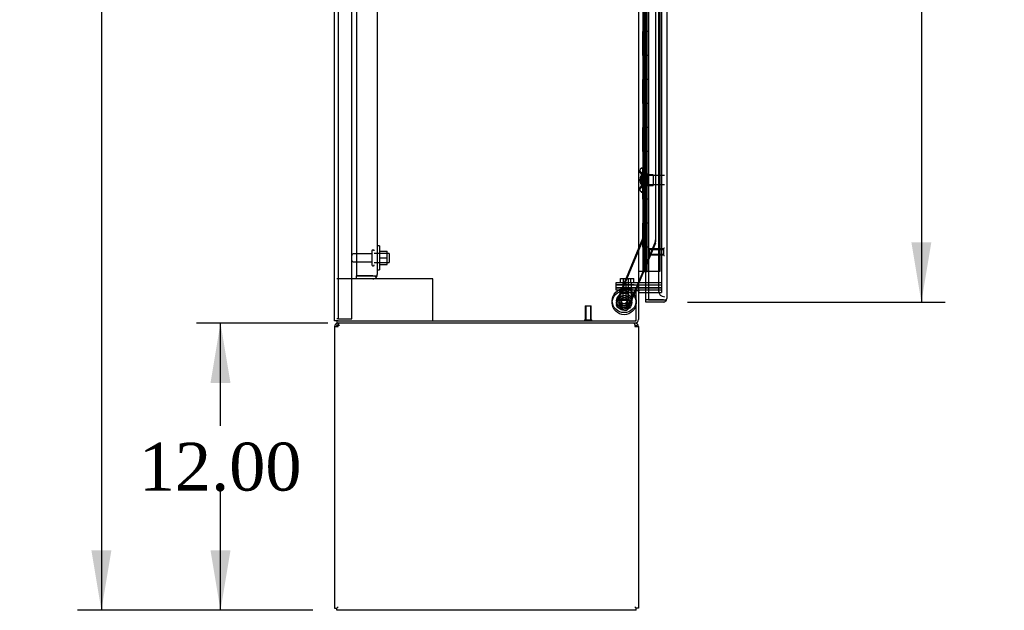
# Model space of a CAD drawing. Header units: inches. Extents: x 2 to 538, y -2 to 358.
# Tile 5 of 21: x 23 to 64, y 141 to 166. Entities that reach past the tile are written whole.
import ezdxf
from ezdxf.enums import TextEntityAlignment as Align
from ezdxf.lldxf.tags import DXFTag

# ---------------------------------------------------------------- set-up
doc = ezdxf.new("R2010")
doc.units = ezdxf.units.IN
doc.header["$MEASUREMENT"] = 0
for name, color, linetype in [('COM43134', 7, 'Continuous'), ('COM50669', 7, 'Continuous'), ('COM54746-68', 7, 'Continuous'), ('COM54926', 7, 'Continuous'), ('COM55738-23', 7, 'Continuous'), ('COM70098', 7, 'Continuous'), ('COM70220', 7, 'Continuous'), ('COM70839-4', 7, 'Continuous'), ('COM71188-5', 7, 'Continuous'), ('COM71190-2', 7, 'Continuous'), ('COM71195-3', 7, 'Continuous'), ('Default', 7, 'Continuous'), ('GSK86006', 7, 'Continuous'), ('NTS166105', 7, 'Continuous'), ('NTS18147', 7, 'Continuous'), ('NTS86070', 7, 'Continuous'), ('ROL87452', 7, 'Continuous'), ('RVT17786', 7, 'Continuous'), ('SCC180005', 7, 'Continuous'), ('STD26089', 7, 'Continuous'), ('STD26122', 7, 'Continuous'), ('STD26258', 7, 'Continuous'), ('WAF25059', 7, 'Continuous'), ('WAF25376', 7, 'Continuous'), ('WAM30038', 7, 'Continuous')]:
    doc.layers.add(name, color=color, linetype=linetype)
doc.styles.add('SEACAD_Times_New_Roman', font='times.ttf')
tags = doc.linetypes.add('HIDDEN2', pattern=[0.1875, 0.125, -0.0625]).pattern_tags.tags
tags[6:7] = [DXFTag(74, 4), DXFTag(75, 0), DXFTag(340, '0'), DXFTag(46, 0.0), DXFTag(50, 0.0), DXFTag(44, 0.0), DXFTag(45, 0.0)]
tags[4:5] = [DXFTag(74, 4), DXFTag(75, 0), DXFTag(340, '0'), DXFTag(46, 0.0), DXFTag(50, 0.0), DXFTag(44, 0.0), DXFTag(45, 0.0)]
doc.dimstyles.new('HAMMOND_(STH_-_540x360)', dxfattribs={"dimtxt": 2, "dimasz": 2.5, "dimexe": 1, "dimexo": 1, "dimgap": 0.5, "dimtad": 0, "dimtih": 1, "dimtoh": 1, "dimzin": 0, "dimdsep": 46, "dimtxsty": 'SEACAD_Times_New_Roman', "dimblk1": '_SE_FILLED', "dimblk2": '_SE_FILLED', "dimsah": 1, "dimcen": 1, "dimadec": 0, "dimazin": 0, "dimtfac": 0.8, "dimtofl": 0, "dimtmove": 0, "dimatfit": 3, "dimfxl": 1, "dimtolj": 1, "dimtzin": 0, "dimarcsym": 0})

# ---------------------------------------------------------------- blocks, each defined once
blk = doc.blocks.new('SE3')
at = {"layer": 'COM43134', "color": 7, "linetype": 'HIDDEN2'}
for p, q in [((37.396, 222.722), (37.396, 154.972)), ((38.271, 222.662), (38.271, 155.032)), ((37.396, 154.972), (38.086, 154.972)), ((37.396, 154.847), (37.396, 154.972)), ((38.086, 154.972), (37.396, 154.972)), ((38.086, 154.847), (37.396, 154.847)), ((38.086, 154.972), (38.086, 154.972)), ((38.086, 154.972), (38.235, 154.972)), ((38.086, 154.972), (38.168, 154.972)), ((38.168, 154.972), (38.235, 154.923)), ((38.271, 155.032), (38.271, 155.032)), ((38.271, 155.032), (38.271, 155.032)), ((38.271, 155.032), (38.271, 155.032))]:
    blk.add_line(p, q, dxfattribs=at)
for start, end in [(270, 323.806), (323.806, 359.8792), (359.9411, 0)]:
    blk.add_arc((38.086, 155.032), 0.185, start, end, dxfattribs=at)
blk.add_open_spline([(38.235, 154.972), (38.247, 154.982), (38.256, 154.992), (38.265, 155.007), (38.267, 155.012), (38.27, 155.022), (38.271, 155.027), (38.271, 155.032)], degree=3, knots=[0, 0, 0, 0, 0.5, 0.5, 0.75, 0.75, 1, 1, 1, 1], dxfattribs=at)
at = {"layer": 'COM50669', "color": 7, "linetype": 'HIDDEN2'}
for p, q in [((37.396, 154.847), (36.584, 154.847)), ((40.441, 154.847), (38.086, 154.847)), ((40.584, 154.847), (40.441, 154.847)), ((40.584, 153.097), (40.584, 154.847))]:
    blk.add_line(p, q, dxfattribs=at)
at = {"layer": 'COM54746-68', "color": 7, "linetype": 'HIDDEN2'}
for p, q in [((49.425, 223.171), (49.425, 155.171)), ((49.525, 155.171), (49.525, 223.171)), ((50.08, 155.171), (50.08, 223.171)), ((49.358, 166.171), (49.358, 165.171)), ((49.434, 166.171), (49.434, 165.171)), ((49.475, 166.171), (49.475, 165.171)), ((49.358, 165.171), (49.358, 164.171)), ((49.389, 165.171), (49.358, 165.171)), ((49.363, 164.171), (49.363, 165.171)), ((49.486, 165.171), (49.486, 164.171)), ((49.389, 164.171), (49.358, 164.171)), ((49.358, 164.171), (49.358, 163.171)), ((49.434, 164.171), (49.434, 163.171)), ((49.475, 164.171), (49.475, 163.171)), ((49.358, 163.171), (49.358, 162.171)), ((49.389, 163.171), (49.358, 163.171)), ((49.363, 162.171), (49.363, 163.171)), ((49.486, 163.171), (49.486, 162.171)), ((49.389, 162.171), (49.358, 162.171)), ((49.358, 162.171), (49.358, 161.171)), ((49.434, 162.171), (49.434, 161.171)), ((49.475, 162.171), (49.475, 161.171)), ((49.358, 161.171), (49.358, 160.171)), ((49.389, 161.171), (49.358, 161.171)), ((49.363, 160.171), (49.363, 161.171)), ((49.486, 161.171), (49.486, 160.171)), ((49.389, 160.171), (49.358, 160.171)), ((49.358, 160.171), (49.358, 159.171)), ((49.434, 160.171), (49.434, 159.171)), ((49.475, 160.171), (49.475, 159.171)), ((49.358, 159.171), (49.358, 158.171)), ((49.389, 159.171), (49.358, 159.171)), ((49.363, 158.171), (49.363, 159.171)), ((49.486, 159.171), (49.486, 158.171)), ((49.389, 158.171), (49.358, 158.171)), ((49.358, 158.171), (49.358, 157.171)), ((49.434, 158.171), (49.434, 157.171)), ((49.475, 158.171), (49.475, 157.171)), ((49.358, 157.171), (49.358, 156.171)), ((49.389, 157.171), (49.358, 157.171)), ((49.363, 156.171), (49.363, 157.171)), ((49.486, 157.171), (49.486, 156.171)), ((49.389, 156.171), (49.358, 156.171)), ((49.358, 156.171), (49.358, 155.171)), ((49.434, 156.171), (49.434, 155.171)), ((49.475, 156.171), (49.475, 155.171)), ((49.413, 155.136), (49.413, 155.162)), ((49.413, 155.162), (49.463, 155.162)), ((49.463, 155.136), (49.413, 155.136)), ((49.425, 155.171), (49.425, 155.162)), ((49.488, 155.162), (49.463, 155.162)), ((49.488, 155.136), (49.463, 155.136)), ((49.488, 155.162), (49.538, 155.162)), ((49.538, 155.136), (49.488, 155.136)), ((49.525, 155.162), (49.525, 155.171)), ((49.538, 155.162), (49.538, 155.136)), ((49.594, 155.171), (50.08, 155.171))]:
    blk.add_line(p, q, dxfattribs=at)
at = {"layer": 'COM54746-68', "color": 7, "linetype": 'Continuous'}
for p, q in [((49.389, 165.171), (49.389, 166.171)), ((49.592, 165.171), (49.592, 166.171)), ((49.592, 165.171), (49.389, 165.171)), ((49.592, 165.171), (49.389, 165.171)), ((49.389, 164.171), (49.389, 165.171)), ((49.592, 164.171), (49.592, 165.171)), ((49.592, 164.171), (49.389, 164.171)), ((49.592, 164.171), (49.389, 164.171)), ((49.389, 163.171), (49.389, 164.171)), ((49.592, 163.171), (49.592, 164.171)), ((49.592, 163.171), (49.389, 163.171)), ((49.592, 163.171), (49.389, 163.171)), ((49.389, 162.171), (49.389, 163.171)), ((49.592, 162.171), (49.592, 163.171)), ((49.592, 162.171), (49.389, 162.171)), ((49.592, 162.171), (49.389, 162.171)), ((49.389, 161.171), (49.389, 162.171)), ((49.592, 161.171), (49.592, 162.171)), ((49.592, 161.171), (49.389, 161.171)), ((49.592, 161.171), (49.389, 161.171)), ((49.389, 160.171), (49.389, 161.171)), ((49.592, 160.171), (49.592, 161.171)), ((49.592, 160.171), (49.389, 160.171)), ((49.592, 160.171), (49.389, 160.171)), ((49.389, 159.171), (49.389, 160.171)), ((49.592, 159.171), (49.592, 160.171)), ((49.592, 159.171), (49.389, 159.171)), ((49.592, 159.171), (49.389, 159.171)), ((49.389, 158.171), (49.389, 159.171)), ((49.592, 158.171), (49.592, 159.171)), ((49.592, 158.171), (49.389, 158.171)), ((49.592, 158.171), (49.389, 158.171)), ((49.389, 157.171), (49.389, 158.171)), ((49.592, 157.171), (49.592, 158.171)), ((49.592, 157.171), (49.389, 157.171)), ((49.592, 157.171), (49.389, 157.171)), ((49.389, 156.171), (49.389, 157.171)), ((49.592, 156.171), (49.592, 157.171)), ((49.592, 156.171), (49.389, 156.171)), ((49.389, 155.171), (49.389, 156.171)), ((49.592, 156.171), (49.389, 156.171)), ((49.592, 155.171), (49.592, 156.171)), ((49.177, 155.171), (49.389, 155.171)), ((49.389, 155.171), (49.592, 155.171)), ((49.592, 155.171), (49.594, 155.171))]:
    blk.add_line(p, q, dxfattribs=at)
at = {"layer": 'COM54926', "color": 7, "linetype": 'Continuous'}
for p, q in [((36.632, 152.946), (36.632, 153.002)), ((49.034, 152.946), (49.034, 153.002)), ((36.489, 152.859), (36.489, 141.097)), ((36.489, 152.859), (36.632, 152.859)), ((36.594, 152.889), (36.519, 152.946)), ((36.632, 152.859), (36.632, 152.946)), ((49.034, 152.946), (49.034, 152.859)), ((49.034, 152.859), (49.177, 152.859)), ((49.072, 152.889), (49.147, 152.946)), ((49.177, 152.859), (49.177, 141.097)), ((36.489, 141.097), (36.584, 141.097)), ((36.584, 141.097), (36.632, 141.145)), ((36.584, 141.097), (36.632, 141.145)), ((36.584, 141.002), (36.584, 141.097)), ((49.082, 141.097), (49.034, 141.145)), ((49.082, 141.097), (49.034, 141.145)), ((49.177, 141.097), (49.082, 141.097)), ((49.082, 141.002), (49.082, 141.097)), ((49.082, 141.002), (36.584, 141.002))]:
    blk.add_line(p, q, dxfattribs=at)
for centre, radius, start, end in [((36.632, 152.859), 0.143, 90, 142.4161), ((49.034, 152.859), 0.143, 37.5839, 90), ((36.632, 152.859), 0.143, 142.4162, 180), ((36.632, 152.859), 0.048, 142.4162, 180), ((36.632, 152.859), 0.048, 90, 142.4162), ((49.034, 152.859), 0.048, 37.5838, 90), ((49.034, 152.859), 0.048, 0, 37.5838), ((49.034, 152.859), 0.143, 0, 37.5838)]:
    blk.add_arc(centre, radius, start, end, dxfattribs=at)
at = {"layer": 'COM54926', "color": 7, "linetype": 'HIDDEN2'}
blk.add_arc((36.694, 152.797), 0.11, 92.1547, 123.9357, dxfattribs=at)
at = {"layer": 'COM54926', "color": 7, "linetype": 'Continuous'}
for points in [[(36.69, 153.002), (36.68, 153.002), (36.67, 152.997), (36.651, 152.978), (36.642, 152.964), (36.632, 152.946)], [(49.034, 152.946), (49.025, 152.964), (49.015, 152.978), (48.996, 152.997), (48.986, 153.002), (48.977, 153.002)]]:
    blk.add_open_spline(points, degree=3, knots=[0, 0, 0, 0, 0.5, 0.5, 1, 1, 1, 1], dxfattribs=at)
at = {"layer": 'COM55738-23', "color": 7, "linetype": 'HIDDEN2'}
for p, q in [((36.656, 153.179), (36.656, 224.929)), ((37.209, 153.179), (37.209, 224.929)), ((36.656, 153.179), (36.584, 153.179)), ((36.656, 153.179), (36.772, 153.179)), ((36.772, 153.179), (37.022, 153.179)), ((37.022, 153.179), (37.209, 153.179))]:
    blk.add_line(p, q, dxfattribs=at)
at = {"layer": 'COM70098', "color": 7, "linetype": 'HIDDEN2'}
for p, q in [((48.245, 154.597), (48.245, 154.692)), ((48.245, 154.692), (48.995, 154.692)), ((48.995, 154.692), (50.144, 154.692)), ((48.995, 154.597), (48.245, 154.597)), ((48.245, 154.377), (48.245, 154.472)), ((48.245, 154.472), (48.995, 154.472)), ((48.995, 154.377), (48.245, 154.377)), ((48.995, 154.597), (50.144, 154.597)), ((50.144, 154.472), (48.995, 154.472)), ((49.034, 154.377), (48.995, 154.377))]:
    blk.add_line(p, q, dxfattribs=at)
at = {"layer": 'COM70220', "color": 7, "linetype": 'HIDDEN2'}
for p, q in [((50.019, 223.744), (50.019, 154.597)), ((50.019, 154.597), (50.019, 154.347))]:
    blk.add_line(p, q, dxfattribs=at)
blk.add_arc((50.269, 154.347), 0.25, 180, 270, dxfattribs=at)
at = {"layer": 'COM70839-4', "color": 7, "linetype": 'HIDDEN2'}
for p, q in [((49.349, 188.399), (49.362, 156.554)), ((49.349, 188.314), (49.362, 156.469)), ((49.881, 187.024), (49.893, 156.473)), ((49.881, 186.939), (49.893, 156.388)), ((49.362, 156.554), (48.263, 153.897)), ((49.362, 156.469), (48.263, 153.812)), ((49.884, 156.425), (49.036, 154.377)), ((49.884, 156.34), (49.071, 154.377)), ((49.034, 154.372), (48.753, 153.694)), ((49.059, 154.347), (48.753, 153.609)), ((48.59, 153.627), (48.33, 153.734)), ((48.59, 153.542), (48.33, 153.649))]:
    blk.add_line(p, q, dxfattribs=at)
at = {"layer": 'COM70839-4', "color": 7, "linetype": 'Continuous'}
for p, q in [((49.036, 154.377), (49.034, 154.372)), ((49.071, 154.377), (49.059, 154.347))]:
    blk.add_line(p, q, dxfattribs=at)
at = {"layer": 'COM70839-4', "color": 7, "linetype": 'HIDDEN2'}
for centre in [(48.582, 153.934), (48.582, 153.849)]:
    blk.add_circle(centre, 0.129, dxfattribs=at)
for centre, start, end in [((49.768, 156.473), 337.5123, 0.0243), ((49.768, 156.388), 337.5123, 0.0243), ((48.378, 153.85), 157.5123, 247.5123), ((48.378, 153.765), 157.5123, 247.5123), ((48.638, 153.742), 247.5123, 337.5123), ((48.638, 153.657), 247.5123, 337.5123)]:
    blk.add_arc(centre, 0.125, start, end, dxfattribs=at)
at = {"layer": 'COM71188-5', "color": 7, "linetype": 'Continuous'}
for p, q in [((36.489, 153.097), (36.489, 225.032)), ((49.177, 223.752), (49.177, 154.377)), ((49.034, 154.377), (49.034, 154.347)), ((49.177, 154.377), (49.034, 154.377)), ((49.034, 154.347), (49.082, 154.347)), ((49.082, 153.097), (49.082, 154.347)), ((49.177, 154.377), (49.225, 154.377)), ((49.594, 154.377), (49.225, 154.377)), ((36.632, 153.097), (36.489, 153.097)), ((36.632, 153.097), (49.082, 153.097))]:
    blk.add_line(p, q, dxfattribs=at)
at = {"layer": 'COM71188-5', "color": 7, "linetype": 'HIDDEN2'}
for p, q in [((50.144, 223.752), (50.144, 154.377)), ((50.144, 154.377), (49.594, 154.377))]:
    blk.add_line(p, q, dxfattribs=at)
at = {"layer": 'COM71190-2', "color": 7, "linetype": 'Continuous'}
for p, q in [((49.177, 154.347), (49.082, 154.347)), ((49.177, 154.347), (49.177, 153.145)), ((49.225, 154.282), (49.594, 154.282)), ((36.584, 153.097), (36.584, 153.002)), ((49.034, 153.002), (36.584, 153.002))]:
    blk.add_line(p, q, dxfattribs=at)
at = {"layer": 'COM71190-2', "color": 7, "linetype": 'HIDDEN2'}
for p in [(49.594, 154.282), (50.144, 154.377)]:
    blk.add_line(p, (50.144, 154.282), dxfattribs=at)
at = {"layer": 'COM71190-2', "color": 7, "linetype": 'Continuous'}
for centre, radius, start, end in [((49.225, 154.234), 0.143, 90, 127.7949), ((49.225, 154.234), 0.048, 90, 180), ((49.034, 153.145), 0.143, 270, 0)]:
    blk.add_arc(centre, radius, start, end, dxfattribs=at)
at = {"layer": 'COM71190-2', "color": 7, "linetype": 'HIDDEN2'}
blk.add_arc((49.034, 153.145), 0.048, 270, 0, dxfattribs=at)
at = {"layer": 'COM71195-3', "color": 7, "linetype": 'Continuous'}
for p, q in [((49.594, 224.369), (49.594, 153.972)), ((50.364, 224.321), (50.364, 154.02)), ((49.489, 153.972), (49.489, 154.282)), ((49.489, 153.877), (49.489, 153.972)), ((50.221, 153.972), (49.489, 153.972)), ((49.594, 153.972), (49.489, 153.972)), ((50.221, 153.877), (49.489, 153.877)), ((49.594, 153.972), (50.221, 153.972)), ((50.221, 153.972), (50.221, 153.972)), ((50.221, 153.972), (50.335, 153.972)), ((50.221, 153.972), (50.284, 153.972)), ((50.284, 153.972), (50.335, 153.933)), ((50.364, 154.02), (50.364, 154.02)), ((50.364, 154.02), (50.364, 154.02)), ((50.364, 154.02), (50.364, 154.02))]:
    blk.add_line(p, q, dxfattribs=at)
at = {"layer": 'COM71195-3', "color": 7, "linetype": 'HIDDEN2'}
blk.add_line((49.489, 154.282), (49.489, 223.847), dxfattribs=at)
at = {"layer": 'COM71195-3', "color": 7, "linetype": 'Continuous'}
for start, end in [(270, 322.4964), (322.4964, 359.8439), (359.9238, 0)]:
    blk.add_arc((50.221, 154.02), 0.143, start, end, dxfattribs=at)
blk.add_open_spline([(50.335, 153.972), (50.344, 153.98), (50.351, 153.988), (50.359, 154), (50.361, 154.004), (50.363, 154.012), (50.364, 154.016), (50.364, 154.02)], degree=3, knots=[0, 0, 0, 0, 0.5, 0.5, 0.75, 0.75, 1, 1, 1, 1], dxfattribs=at)
at = {"layer": 'GSK86006', "color": 7, "linetype": 'HIDDEN2'}
for p, q in [((48.245, 154.472), (48.245, 154.597)), ((48.245, 154.597), (48.995, 154.597)), ((48.995, 154.472), (48.245, 154.472)), ((48.995, 154.597), (50.144, 154.597)), ((48.995, 154.472), (50.144, 154.472))]:
    blk.add_line(p, q, dxfattribs=at)
at = {"layer": 'NTS166105', "color": 7, "linetype": 'HIDDEN2'}
for p, q in [((38.367, 155.996), (38.687, 155.996)), ((38.687, 155.724), (38.687, 155.996)), ((38.367, 155.724), (38.687, 155.724)), ((38.687, 155.446), (38.687, 155.724)), ((38.367, 155.446), (38.687, 155.446))]:
    blk.add_line(p, q, dxfattribs=at)
at = {"layer": 'NTS18147', "color": 7, "linetype": 'HIDDEN2'}
for p, q in [((49.236, 159.373), (49.236, 159.319)), ((49.236, 159.373), (49.236, 159.319)), ((49.298, 159.468), (49.298, 159.472)), ((49.361, 159.472), (49.298, 159.472)), ((49.298, 159.468), (49.298, 159.472)), ((49.298, 159.472), (49.298, 159.472)), ((49.298, 159.468), (49.361, 159.468)), ((49.298, 159.468), (49.298, 159.468)), ((49.298, 159.279), (49.298, 159.161)), ((49.361, 159.279), (49.298, 159.279)), ((49.298, 159.279), (49.298, 159.161)), ((49.298, 159.279), (49.298, 159.279)), ((49.298, 159.161), (49.361, 159.161)), ((49.298, 159.161), (49.298, 159.161)), ((49.361, 159.468), (49.361, 159.472)), ((49.361, 159.468), (49.361, 159.472)), ((49.361, 159.279), (49.361, 159.468)), ((49.361, 159.279), (49.361, 159.468)), ((49.361, 159.161), (49.361, 159.279)), ((49.361, 159.161), (49.361, 159.279)), ((49.799, 159.192), (49.361, 159.192)), ((49.361, 159.192), (49.361, 159.192)), ((49.361, 158.783), (49.361, 159.161)), ((49.361, 158.783), (49.361, 159.161)), ((49.799, 159.192), (49.799, 158.752)), ((49.799, 159.192), (49.799, 158.752)), ((49.298, 158.783), (49.298, 158.666)), ((49.361, 158.783), (49.298, 158.783)), ((49.298, 158.783), (49.298, 158.666)), ((49.298, 158.783), (49.298, 158.783)), ((49.361, 158.666), (49.361, 158.783)), ((49.361, 158.666), (49.361, 158.783)), ((49.361, 158.752), (49.799, 158.752)), ((49.361, 158.752), (49.361, 158.752)), ((49.236, 158.626), (49.236, 158.571)), ((49.236, 158.626), (49.236, 158.571)), ((49.298, 158.666), (49.361, 158.666)), ((49.298, 158.666), (49.298, 158.666)), ((49.298, 158.477), (49.298, 158.472)), ((49.361, 158.477), (49.298, 158.477)), ((49.298, 158.477), (49.298, 158.472)), ((49.298, 158.477), (49.298, 158.477)), ((49.298, 158.472), (49.361, 158.472)), ((49.298, 158.472), (49.298, 158.472)), ((49.361, 158.477), (49.361, 158.666)), ((49.361, 158.477), (49.361, 158.666)), ((49.361, 158.477), (49.361, 158.472)), ((49.361, 158.477), (49.361, 158.472))]:
    blk.add_line(p, q, dxfattribs=at)
blk.add_arc((49.555, 158.972), 0.318, 143.6338, 216.3662, dxfattribs=at)
blk.add_arc((49.555, 158.972), 0.318, 143.6338, 216.3662, dxfattribs=at)
for centre, start_param, end_param in [((49.555, 159.373), 2.506883, 3.776302), ((49.555, 159.373), 3.141593, 3.776302), ((49.555, 159.319), 3.141593, 3.776302), ((49.555, 158.571), 2.506883, 3.776302), ((49.555, 158.571), 2.506883, 3.776302), ((49.555, 158.626), 2.506883, 3.141593)]:
    blk.add_ellipse(centre, major_axis=(0.318, 0), ratio=0.5, start_param=start_param, end_param=end_param, dxfattribs=at)
at = {"layer": 'NTS86070', "color": 7, "linetype": 'HIDDEN2'}
for p, q in [((48.394, 154.377), (48.394, 154.277)), ((48.394, 154.277), (48.519, 154.277)), ((48.498, 154.407), (48.498, 154.377)), ((48.508, 154.417), (48.633, 154.417)), ((48.519, 154.377), (48.519, 154.277)), ((48.519, 154.277), (49.019, 154.277)), ((48.623, 154.407), (48.623, 154.377)), ((48.633, 154.417), (48.906, 154.417)), ((48.791, 154.377), (48.791, 154.407)), ((48.894, 154.377), (48.894, 154.277)), ((48.916, 154.377), (48.916, 154.407)), ((49.019, 154.377), (49.019, 154.277))]:
    blk.add_line(p, q, dxfattribs=at)
for centre, start, end in [((48.508, 154.407), 90, 180), ((48.633, 154.407), 90, 180), ((48.781, 154.407), 0, 90), ((48.906, 154.407), 0, 90)]:
    blk.add_arc(centre, 0.01, start, end, dxfattribs=at)
at = {"layer": 'ROL87452', "color": 7, "linetype": 'HIDDEN2'}
for centre, radius in [((48.582, 153.934), 0.5), ((48.582, 153.849), 0.5), ((48.582, 153.849), 0.206)]:
    blk.add_circle(centre, radius, dxfattribs=at)
at = {"layer": 'RVT17786', "color": 7, "linetype": 'HIDDEN2'}
for centre, radius in [((48.582, 153.934), 0.217), ((48.582, 153.849), 0.217), ((48.582, 153.934), 0.125)]:
    blk.add_circle(centre, radius, dxfattribs=at)
at = {"layer": 'SCC180005', "color": 7, "linetype": 'HIDDEN2'}
for p, q in [((48.428, 154.866), (48.553, 154.866)), ((48.428, 154.692), (48.428, 154.866)), ((48.521, 154.692), (48.521, 153.942)), ((48.553, 154.866), (48.769, 154.866)), ((48.553, 154.692), (48.553, 154.866)), ((48.644, 154.692), (48.644, 154.866)), ((48.646, 154.692), (48.646, 153.942)), ((48.767, 153.942), (48.767, 154.692)), ((48.769, 154.866), (48.985, 154.866)), ((48.769, 154.692), (48.769, 154.866)), ((48.86, 154.692), (48.86, 154.866)), ((48.892, 153.942), (48.892, 154.692)), ((48.985, 154.692), (48.985, 154.866)), ((48.646, 153.942), (48.521, 153.942)), ((48.892, 153.942), (48.646, 153.942))]:
    blk.add_line(p, q, dxfattribs=at)
at = {"layer": 'STD26089', "color": 7, "linetype": 'HIDDEN2'}
for p, q in [((38.046, 155.888), (37.269, 155.888)), ((38.046, 156.017), (38.046, 155.427)), ((38.116, 156.047), (38.076, 156.047)), ((38.771, 155.91), (38.146, 155.91)), ((38.771, 155.91), (38.771, 155.535)), ((37.269, 155.556), (38.046, 155.556)), ((38.146, 155.535), (38.771, 155.535)), ((38.076, 155.397), (38.116, 155.397))]:
    blk.add_line(p, q, dxfattribs=at)
for centre, radius, start, end in [((37.269, 155.828), 0.06, 90, 180), ((38.076, 156.017), 0.03, 90, 180), ((38.116, 156.017), 0.03, 0, 90), ((37.269, 155.616), 0.06, 180, 270), ((38.076, 155.427), 0.03, 180, 270), ((38.116, 155.427), 0.03, 270, 0)]:
    blk.add_arc(centre, radius, start, end, dxfattribs=at)
at = {"layer": 'STD26122', "color": 7, "linetype": 'HIDDEN2'}
for p, q in [((49.304, 159.157), (49.269, 159.122)), ((49.304, 158.787), (49.304, 159.157)), ((50.269, 159.157), (49.304, 159.157)), ((49.269, 159.122), (49.269, 158.822)), ((49.269, 158.822), (49.304, 158.787)), ((49.304, 158.787), (50.269, 158.787))]:
    blk.add_line(p, q, dxfattribs=at)
at = {"layer": 'STD26258', "color": 7, "linetype": 'HIDDEN2'}
for p, q in [((49.644, 155.847), (49.644, 156.097)), ((50.238, 156.097), (49.644, 156.097)), ((49.644, 156.067), (50.238, 156.067)), ((49.644, 155.878), (50.238, 155.878)), ((50.238, 155.816), (50.238, 156.129)), ((50.269, 156.129), (50.238, 156.129)), ((49.644, 155.847), (50.238, 155.847)), ((50.238, 155.816), (50.269, 155.816)), ((46.957, 153.722), (47.207, 153.722)), ((46.957, 153.722), (46.957, 153.129)), ((46.988, 153.722), (46.988, 153.129)), ((47.176, 153.722), (47.176, 153.129)), ((47.207, 153.129), (47.207, 153.722)), ((46.926, 153.129), (47.238, 153.129)), ((46.926, 153.129), (46.926, 153.097)), ((47.238, 153.097), (47.238, 153.129))]:
    blk.add_line(p, q, dxfattribs=at)
at = {"layer": 'WAF25059', "color": 7, "linetype": 'HIDDEN2'}
for p, q in [((38.367, 156.222), (38.271, 156.222)), ((38.367, 156.222), (38.367, 155.222)), ((38.271, 155.222), (38.367, 155.222))]:
    blk.add_line(p, q, dxfattribs=at)
at = {"layer": 'WAF25376', "color": 7, "linetype": 'HIDDEN2'}
for centre, radius in [((48.582, 153.934), 0.315), ((48.582, 153.849), 0.315), ((48.582, 153.934), 0.14), ((48.582, 153.849), 0.14)]:
    blk.add_circle(centre, radius, dxfattribs=at)
at = {"layer": 'WAM30038', "color": 7, "linetype": 'HIDDEN2'}
for p, q in [((49.486, 158.597), (49.486, 159.347)), ((49.51, 159.347), (49.486, 159.347)), ((49.486, 159.347), (49.486, 158.597)), ((49.486, 159.347), (49.486, 159.347)), ((49.51, 158.597), (49.51, 159.347)), ((49.51, 159.347), (49.51, 158.597)), ((49.574, 159.146), (49.529, 159.174)), ((49.529, 159.174), (49.529, 159.174)), ((49.574, 159.201), (49.574, 159.146)), ((49.574, 159.201), (49.574, 159.146)), ((49.525, 159.154), (49.558, 159.133)), ((49.529, 159.15), (49.574, 159.121)), ((49.529, 159.15), (49.529, 159.15)), ((49.574, 158.99), (49.529, 158.99)), ((49.529, 158.955), (49.574, 158.955)), ((49.574, 158.823), (49.529, 158.795)), ((49.529, 158.77), (49.574, 158.798)), ((49.529, 158.795), (49.529, 158.795)), ((49.529, 158.77), (49.529, 158.77)), ((49.558, 158.811), (49.53, 158.793)), ((49.558, 159.133), (49.574, 159.146)), ((49.558, 159.133), (49.574, 159.146)), ((49.574, 158.798), (49.558, 158.811)), ((49.574, 158.798), (49.558, 158.811)), ((49.574, 159.121), (49.574, 158.99)), ((49.574, 159.121), (49.574, 158.99)), ((49.574, 158.955), (49.574, 158.823)), ((49.574, 158.955), (49.574, 158.823)), ((49.574, 158.798), (49.574, 158.744)), ((49.574, 158.798), (49.574, 158.744)), ((49.486, 158.597), (49.51, 158.597)), ((49.486, 158.597), (49.486, 158.597))]:
    blk.add_line(p, q, dxfattribs=at)
for centre, radius, start, end in [((50.098, 159.878), 0.854, 226.5547, 228.2901), ((49.529, 158.972), 0.0182, 87.1609, 177.9942), ((49.528, 158.973), 0.0181, 181.7718, 273.073), ((50.095, 158.069), 0.85, 131.7058, 133.4493)]:
    blk.add_arc(centre, radius, start, end, dxfattribs=at)
for points, knots in [([(49.51, 159.174), (49.51, 159.172), (49.511, 159.17), (49.514, 159.165), (49.515, 159.162), (49.521, 159.156), (49.525, 159.152), (49.529, 159.15)], [0, 0, 0, 0, 0.25, 0.25, 0.5, 0.5, 1, 1, 1, 1]), ([(49.529, 159.174), (49.527, 159.176), (49.525, 159.177), (49.521, 159.179), (49.519, 159.179), (49.517, 159.179), (49.516, 159.179), (49.516, 159.179)], [0, 0, 0, 0, 0.25, 0.25, 0.5, 0.5, 0.5626015, 0.5626015, 0.5626015, 0.5626015]), ([(49.529, 159.241), (49.532, 159.239), (49.534, 159.237), (49.536, 159.235), (49.549, 159.223), (49.562, 159.212), (49.574, 159.201)], [0, 0, 0, 0, 0.141448, 0.141448, 0.141448, 1, 1, 1, 1]), ([(49.529, 158.795), (49.527, 158.794), (49.525, 158.792), (49.521, 158.788), (49.519, 158.786), (49.515, 158.782), (49.514, 158.78), (49.511, 158.775), (49.51, 158.772), (49.51, 158.77)], [0, 0, 0, 0, 0.25, 0.25, 0.5, 0.5, 0.75, 0.75, 1, 1, 1, 1]), ([(49.516, 158.765), (49.516, 158.765), (49.517, 158.765), (49.521, 158.766), (49.525, 158.767), (49.529, 158.77)], [0.4389304, 0.4389304, 0.4389304, 0.4389304, 0.5, 0.5, 1, 1, 1, 1]), ([(49.574, 158.744), (49.562, 158.733), (49.549, 158.721), (49.536, 158.71), (49.534, 158.708), (49.532, 158.706), (49.529, 158.704)], [0, 0, 0, 0, 0.858552, 0.858552, 0.858552, 1, 1, 1, 1])]:
    blk.add_open_spline(points, degree=3, knots=knots, dxfattribs=at)
blk = doc.blocks.new('DMBLK4085')
at = {"layer": 'Default', "linetype": 'Continuous'}
for points in [[(26.33, 222.627), (27.164, 222.627), (26.747, 225.127)], [(26.33, 143.502), (26.747, 141.002), (27.164, 143.502)]]:
    blk.add_hatch(color=7, dxfattribs=at).paths.add_polyline_path(points)
at = {"layer": 'Default', "color": 7, "linetype": 'Continuous'}
for p, q in [((35.584, 225.127), (25.747, 225.127)), ((26.747, 225.127), (26.747, 184.765)), ((26.747, 182.065), (26.747, 141.002)), ((35.584, 141.002), (25.747, 141.002))]:
    blk.add_line(p, q, dxfattribs=at)
at = {"layer": 'Default', "color": 7, "linetype": 'Continuous', "style": 'SEACAD_Times_New_Roman'}
blk.add_text('84.13', height=2, dxfattribs=at).set_placement((23.335, 184.065), align=Align.TOP_LEFT)
blk = doc.blocks.new('_SE_FILLED')
at = {"color": 0}
blk.add_line((0, 0), (-1, 0), dxfattribs=at)
blk.add_solid([(0, 0), (-1, -0.1665), (-1, 0.1665), (0, 0)], dxfattribs=at)
blk = doc.blocks.new('DMBLK4086')
at = {"layer": 'Default', "linetype": 'Continuous'}
for points in [[(61.412, 221.964), (60.995, 224.464), (60.579, 221.964)], [(61.412, 156.377), (60.579, 156.377), (60.995, 153.877)]]:
    blk.add_hatch(color=7, dxfattribs=at).paths.add_polyline_path(points)
at = {"layer": 'Default', "color": 7, "linetype": 'Continuous'}
for p, q in [((51.221, 224.464), (61.995, 224.464)), ((60.995, 224.464), (60.995, 190.871)), ((60.995, 185.171), (60.995, 153.877)), ((51.221, 153.877), (61.995, 153.877))]:
    blk.add_line(p, q, dxfattribs=at)
at = {"layer": 'Default', "color": 7, "linetype": 'Continuous', "style": 'SEACAD_Times_New_Roman'}
for s, p in [('70.59', (57.583, 190.171)), ('DOOR', (56.801, 187.171))]:
    blk.add_text(s, height=2, dxfattribs=at).set_placement(p, align=Align.TOP_LEFT)
blk = doc.blocks.new('DMBLK4099')
at = {"layer": 'Default', "linetype": 'Continuous'}
for points in [[(31.306, 150.502), (32.139, 150.502), (31.722, 153.002)], [(31.306, 143.502), (31.722, 141.002), (32.139, 143.502)]]:
    blk.add_hatch(color=7, dxfattribs=at).paths.add_polyline_path(points)
at = {"layer": 'Default', "color": 7, "linetype": 'Continuous'}
for p, q in [((36.209, 153.002), (30.722, 153.002)), ((31.722, 148.702), (31.722, 153.002)), ((31.722, 141.002), (31.722, 146.002)), ((35.584, 141.002), (30.722, 141.002))]:
    blk.add_line(p, q, dxfattribs=at)
at = {"layer": 'Default', "color": 7, "linetype": 'Continuous', "style": 'SEACAD_Times_New_Roman'}
blk.add_text('12.00', height=2, dxfattribs=at).set_placement((28.31, 148.002), align=Align.TOP_LEFT)

msp = doc.modelspace()

# ---------------------------------------------------------------- block references
at = {"layer": 'Default'}
msp.add_blockref('SE3', (0, 0), dxfattribs=at)

# ---------------------------------------------------------------- dimensions: what is measured, and where the dimension line sits
at = {"layer": 'Default', "color": 7, "linetype": 'Continuous'}
for base, p1, p2, angle, text, picture, middle, dimtype in [((26.746927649, 225.127257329), (36.584089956, 225.127257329), (36.584168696, 141.002257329), 270.000053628, '\\A1;<>', 'DMBLK4085', (26.746927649, 183.064756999), 161), ((60.995, 224.464), (49.489, 224.464), (49.489, 153.877), 270, '\\A1;<>\\PDOOR', 'DMBLK4086', (60.995, 189.171), 161), ((31.722, 153.002), (36.584, 141.002), (37.209, 153.002), 90, '\\A1;<>', 'DMBLK4099', (31.722, 147.002), 160)]:
    dim = msp.add_linear_dim(base=base, p1=p1, p2=p2, angle=angle, text=text, dimstyle='HAMMOND_(STH_-_540x360)', dxfattribs=at)
    dim.commit()
    dim.dimension.update_dxf_attribs({"geometry": picture, "text_midpoint": middle, "dimtype": dimtype})

doc.saveas('drawing.dxf')
